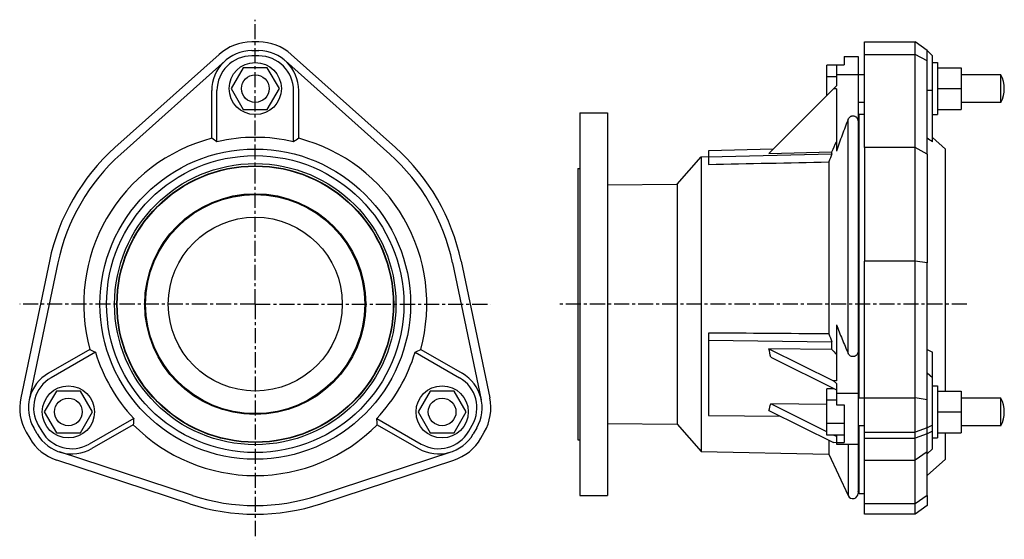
# Model space of a CAD drawing. Header units: millimetres. Extents: x -82 to 484, y -7 to 292.
import ezdxf

# ---------------------------------------------------------------- set-up
doc = ezdxf.new("R2010")
doc.units = ezdxf.units.MM
doc.header["$LTSCALE"] = 23.1
doc.linetypes.add('CENTER', pattern=[0.6, 0.375, -0.075, 0.075, -0.075])
doc.layers.get('0').update_dxf_attribs({"linetype": 'CONTINUOUS'})
for name, color, linetype in [('02___PRT_ALL_AXES', 7, 'CONTINUOUS'), ('AXES', 7, 'CONTINUOUS'), ('DEFAULT_1', 7, 'CENTER'), ('SURFS', 7, 'CONTINUOUS')]:
    doc.layers.add(name, color=color, linetype=linetype)

msp = doc.modelspace()

# ---------------------------------------------------------------- linework, layer by layer
at = {"color": 7, "linetype": 'Continuous'}
for p, q in [((382.01, 248.75), (382.01, 266.07)), ((387.51, 266.07), (382.01, 266.07)), ((387.51, 259.38), (382.01, 259.38)), ((240.01, 238.7), (240.01, 18.7)), ((256.01, 238.7), (256.01, 18.7)), ((400.57, 237.75), (400.01, 236.55)), ((400.57, 74.65), (400.57, 237.75)), ((403.71, 237.75), (400.57, 237.75)), ((394.29, 100.35), (394.29, 235.02)), ((403.71, 218.73), (403.71, 153.49)), ((432.71, 153.49), (432.71, 218.73)), ((450.21, 78.7), (450.21, 217.94)), ((309.77, 213.5), (309.77, 43.9)), ((383.17, 210.48), (383.17, 111.58)), ((439.71, 215.01), (439.71, 152.46)), ((239.01, 206.7), (239.01, 50.7)), ((296.07, 197.67), (296.07, 59.72)), ((386.06, 80.07), (382.01, 80.07)), ((382.01, 53.33), (382.01, 80.07)), ((387.51, 73.38), (382.01, 73.38)), ((256.01, 60.11), (296.07, 59.72)), ((296.07, 59.72), (309.77, 43.9)), ((392.01, 60.01), (382.01, 60.01)), ((400.57, 19.65), (400.57, 58.75)), ((392.01, 53.33), (382.01, 53.33)), ((450.21, 39.45), (450.21, 54.7)), ((239.01, 50.7), (240.01, 50.7)), ((383.17, 50.34), (383.17, 42.43)), ((394.29, 48.2), (394.29, 18.58)), ((309.77, 43.9), (383.17, 42.43)), ((450.21, 39.45), (439.71, 30.09)), ((240.01, 18.7), (256.01, 18.7)), ((400.57, 19.65), (400.01, 20.84)), ((403.71, 19.65), (400.57, 19.65)), ((439.71, 18.62), (439.71, 12.85)), ((403.71, 7.85), (403.71, 13.87)), ((432.71, 7.85), (432.71, 13.87))]:
    msp.add_line(p, q, dxfattribs=at)
for radius in [89.24, 85.42, 80.85, 79.55, 79.35, 63.5, 63, 50]:
    msp.add_circle((53.53, 128.7), radius, dxfattribs=at)
for radius, start, end in [(98.61, 104.6864, 195.3136), (98.61, 344.6864, 75.3136), (120.85, 131.8375, 168.1625), (120.85, 11.8375, 48.1625), (115.85, 131.8375, 168.1625), (115.85, 11.8375, 48.1625), (98.61, 224.6864, 315.3136), (115.85, 251.8375, 288.1625), (120.85, 251.8375, 288.1625)]:
    msp.add_arc((53.53, 128.7), radius, start, end, dxfattribs=at)
at = {"layer": '02___PRT_ALL_AXES', "color": 7, "linetype": 'Continuous'}
for p, q in [((403.71, 260.65), (400.01, 260.65)), ((482.01, 260.65), (459.26, 260.65)), ((482.01, 244.75), (482.01, 260.65)), ((403.71, 244.75), (400.01, 244.75)), ((482.01, 244.75), (459.26, 244.75)), ((403.71, 74.65), (400.01, 74.65)), ((482.01, 74.65), (459.26, 74.65)), ((482.01, 58.75), (482.01, 74.65)), ((403.71, 58.75), (400.01, 58.75)), ((482.01, 58.75), (459.26, 58.75))]:
    msp.add_line(p, q, dxfattribs=at)
for centre in [(53.53, 252.7), (-53.86, 66.7), (160.92, 66.7)]:
    msp.add_circle(centre, 7.95, dxfattribs=at)
for centre in [(467.21, 252.7), (467.21, 66.7)]:
    msp.add_arc(centre, 16.8, 331.758, 28.242, dxfattribs=at)
at = {"layer": 'AXES', "color": 7, "linetype": 'CENTER'}
msp.add_line((462.44, 128.7), (227.72, 128.7), dxfattribs=at)
at = {"layer": 'DEFAULT_1', "color": 7, "linetype": 'CENTER'}
for q in [(53.53, 292.33), (-81.76, 128.7), (188.82, 128.7), (53.53, -6.59)]:
    msp.add_line((53.53, 128.7), q, dxfattribs=at)
at = {"layer": 'SURFS', "color": 7, "linetype": 'Continuous'}
for p, q in [((55.53, 279.53), (51.53, 279.53)), ((403.71, 218.73), (403.71, 279.53)), ((403.71, 279.53), (432.71, 279.53)), ((432.71, 218.73), (432.71, 279.53)), ((439.71, 274.53), (432.71, 279.53)), ((-27.08, 218.73), (32.85, 272.39)), ((51.53, 274.53), (55.53, 274.53)), ((134.14, 218.73), (74.21, 272.39)), ((403.71, 272.39), (432.71, 272.39)), ((439.71, 268.67), (432.71, 272.39)), ((439.71, 215.01), (439.71, 274.53)), ((442.71, 271.53), (439.71, 274.53)), ((-23.74, 215.01), (36.19, 268.67)), ((55.53, 271.53), (51.53, 271.53)), ((130.8, 215.01), (70.87, 268.67)), ((387.51, 266.33), (387.51, 254.25)), ((387.51, 266.33), (392.01, 266.33)), ((392.01, 271.2), (392.01, 266.33)), ((392.01, 271.2), (400.01, 271.2)), ((400.01, 271.2), (400.01, 19.85)), ((442.71, 222.07), (442.71, 271.53)), ((442.71, 267.7), (445.71, 267.7)), ((445.71, 267.7), (445.71, 237.7)), ((46.6, 264.7), (39.67, 252.7)), ((60.46, 264.7), (46.6, 264.7)), ((67.39, 252.7), (60.46, 264.7)), ((400.01, 260.52), (387.51, 260.52)), ((445.71, 264.7), (459.26, 264.7)), ((459.26, 264.7), (459.26, 240.7)), ((28.53, 224.08), (28.53, 251.53)), ((31.53, 222.07), (31.53, 251.53)), ((39.67, 252.7), (46.6, 240.7)), ((60.46, 240.7), (67.39, 252.7)), ((75.53, 222.07), (75.53, 251.53)), ((78.53, 224.08), (78.53, 251.53)), ((348.7, 215.44), (387.51, 254.25)), ((387.51, 252.51), (385.77, 252.51)), ((387.51, 252.51), (387.51, 216.75)), ((442.71, 251.53), (439.71, 251.53)), ((445.71, 252.7), (459.26, 252.7)), ((46.6, 240.7), (60.46, 240.7)), ((240.01, 238.7), (256.01, 238.7)), ((442.71, 237.7), (445.71, 237.7)), ((445.71, 240.7), (459.26, 240.7)), ((450.21, 217.94), (442.71, 224.63)), ((351.15, 217.89), (314.01, 216.97)), ((314.01, 216.97), (314.01, 209.1)), ((314.01, 213.35), (384.93, 215.2)), ((348.7, 215.44), (384.93, 216.37)), ((384.93, 215.2), (384.93, 216.37)), ((432.71, 218.73), (403.71, 218.73)), ((439.71, 215.01), (432.71, 218.73)), ((296.07, 197.67), (309.77, 213.5)), ((309.77, 213.5), (314.01, 213.58)), ((239.01, 206.7), (240.01, 206.7)), ((256.01, 197.28), (296.07, 197.67)), ((-64.75, 153.49), (-81.25, 74.76)), ((171.81, 153.49), (188.31, 74.76)), ((432.71, 153.49), (403.71, 153.49)), ((403.71, 13.87), (403.71, 153.49)), ((439.71, 152.46), (432.71, 153.49)), ((432.71, 13.87), (432.71, 153.49)), ((-59.86, 152.46), (-76.36, 73.73)), ((166.92, 152.46), (183.42, 73.73)), ((439.71, 18.62), (439.71, 152.46)), ((387.51, 116.87), (387.51, 84.54)), ((314.01, 112.07), (314.01, 64.72)), ((314.01, 108.02), (384.93, 107.1)), ((-41.58, 102.65), (-65.35, 88.93)), ((148.64, 102.65), (172.41, 88.93)), ((384.93, 102.61), (348.7, 103.08)), ((348.7, 103.08), (385.77, 84.54)), ((384.93, 102.61), (384.93, 107.1)), ((-38.34, 101.06), (-63.85, 86.33)), ((145.4, 101.06), (170.91, 86.33)), ((349.76, 98.22), (387.51, 79.34)), ((442.71, 45.55), (442.71, 101.06)), ((442.71, 86.33), (439.71, 88.93)), ((384.93, 80.07), (384.93, 80.63)), ((387.51, 84.54), (385.77, 84.54)), ((387.51, 82.97), (385.77, 84.54)), ((387.51, 82.97), (387.51, 70.7)), ((442.71, 81.7), (445.71, 81.7)), ((445.71, 81.7), (445.71, 51.7)), ((-60.78, 78.7), (-67.71, 66.7)), ((-46.93, 78.7), (-60.78, 78.7)), ((-40, 66.7), (-46.93, 78.7)), ((153.99, 78.7), (147.06, 66.7)), ((167.85, 78.7), (153.99, 78.7)), ((174.77, 66.7), (167.85, 78.7)), ((400.01, 77.31), (387.51, 77.31)), ((403.71, 74.76), (432.71, 74.76)), ((439.71, 73.73), (432.71, 74.76)), ((445.71, 78.7), (459.26, 78.7)), ((459.26, 78.7), (459.26, 54.7)), ((382.01, 70.96), (349.76, 71.37)), ((382.01, 55.25), (349.76, 71.37)), ((387.51, 70.7), (392.01, 70.7)), ((392.01, 70.7), (392.01, 49.05)), ((-67.71, 66.7), (-60.78, 54.7)), ((-46.93, 54.7), (-40, 66.7)), ((-16.34, 62.96), (-41.85, 48.23)), ((123.4, 62.96), (148.91, 48.23)), ((147.06, 66.7), (153.99, 54.7)), ((167.85, 54.7), (174.77, 66.7)), ((314.01, 64.72), (355.48, 64.18)), ((348.7, 67.57), (385.77, 49.04)), ((445.71, 66.7), (459.26, 66.7)), ((-71.77, 54.05), (-73.77, 57.51)), ((-71.17, 59.01), (-69.17, 55.55)), ((-16.58, 59.35), (-40.35, 45.63)), ((123.64, 59.35), (147.41, 45.63)), ((176.23, 55.55), (178.23, 59.01)), ((180.83, 57.51), (178.83, 54.05)), ((439.71, 57.51), (432.71, 55.01)), ((442.71, 59.01), (439.71, 57.51)), ((-78.1, 55.01), (-76.1, 51.55)), ((-60.78, 54.7), (-46.93, 54.7)), ((153.99, 54.7), (167.85, 54.7)), ((183.16, 51.55), (185.16, 55.01)), ((387.51, 52.5), (385.85, 53.33)), ((387.51, 53.33), (387.51, 48.2)), ((403.71, 55.01), (432.71, 55.01)), ((403.71, 51.55), (432.71, 51.55)), ((439.71, 54.05), (432.71, 51.55)), ((442.71, 55.55), (439.71, 54.05)), ((442.71, 51.7), (445.71, 51.7)), ((445.71, 54.7), (459.26, 54.7)), ((387.51, 48.87), (385.77, 49.04)), ((387.51, 49.05), (392.01, 49.05)), ((387.51, 48.2), (400.01, 48.2)), ((442.71, 45.55), (439.71, 42.55)), ((17.42, 18.62), (-59.02, 43.69)), ((89.64, 18.62), (166.08, 43.69)), ((383.17, 42.43), (394.29, 18.58)), ((439.71, 43.69), (432.71, 38.94)), ((15.86, 13.87), (-60.57, 38.94)), ((91.2, 13.87), (167.64, 38.94)), ((403.71, 38.94), (432.71, 38.94)), ((439.71, 18.62), (432.71, 13.87)), ((432.71, 13.87), (403.71, 13.87)), ((439.71, 12.85), (432.71, 7.85)), ((432.71, 7.85), (403.71, 7.85))]:
    msp.add_line(p, q, dxfattribs=at)
for centre in [(53.53, 252.7), (-53.86, 66.7), (160.92, 66.7)]:
    msp.add_circle(centre, 15, dxfattribs=at)
for centre, radius, start, end in [((51.53, 251.53), 28, 90, 131.8375), ((55.53, 251.53), 28, 48.1625, 90), ((51.53, 251.53), 23, 90, 180), ((55.53, 251.53), 23, 0, 90), ((51.53, 251.53), 20, 90, 180), ((55.53, 251.53), 20, 0, 90), ((-109.59, 14.75), 250.79, 55.7586, 56.5837), ((53.53, 128.7), 95.93, 76.7425, 103.2575), ((216.65, 14.75), 250.79, 123.4163, 124.2414), ((301.59, 14.75), 250.79, 55.7586, 56.5837), ((721.04, 87.17), 359.67, 159.1473, 159.9493), ((699.61, 233.15), 338.99, 201.0163, 201.8304), ((70.65, 326.93), 250.79, 243.4163, 244.2414), ((36.41, 326.93), 250.79, 295.7586, 296.5837), ((258.17, 80.81), 93.23, 10.759, 13.8157), ((636.22, 469.14), 415.85, 241.8004, 242.2684), ((53.53, 128.7), 95.93, 196.7425, 223.2575), ((53.53, 128.7), 95.93, 316.7425, 343.2575), ((-53.85, 69.01), 23, 120, 210), ((-53.85, 69.01), 20, 120, 210), ((160.91, 69.01), 20, 330, 60), ((160.91, 69.01), 23, 330, 60), ((-53.85, 69.01), 28, 168.1625, 210), ((160.91, 69.01), 28, 330, 11.8375), ((304.43, 81.94), 46.55, 342.011, 346.8691), ((233.77, 44.41), 250.79, 175.7586, 176.5837), ((-126.71, 44.41), 250.79, 3.4163, 4.2414), ((-51.85, 65.55), 28, 210, 251.8375), ((-51.85, 65.55), 23, 210, 300), ((-51.85, 65.55), 20, 210, 300), ((158.91, 65.55), 23, 240, 330), ((158.91, 65.55), 20, 240, 330), ((158.91, 65.55), 28, 288.1625, 330), ((397.01, 19.85), 3, 205, 360)]:
    msp.add_arc(centre, radius, start, end, dxfattribs=at)
for points, knots in [([(394.29, 235.02), (393.1, 232), (390.77, 225.93), (388.57, 219.82), (387.51, 216.75)], [0, 0, 0, 0, 0.500319, 1, 1, 1, 1]), ([(394.29, 235.02), (394.42, 235.35), (394.78, 235.99), (395.47, 236.61), (396.14, 236.93), (396.7, 237.07), (397.28, 237.07), (397.84, 236.94), (398.36, 236.71), (398.96, 236.27), (399.42, 235.7), (399.73, 235.05), (399.95, 234.39), (400.01, 233.86), (400.01, 233.51)], [0, 0, 0, 0, 0.121783, 0.24704, 0.311568, 0.37698, 0.442746, 0.508195, 0.572784, 0.636269, 0.759716, 0.820447, 0.880649, 1, 1, 1, 1]), ([(387.51, 116.87), (388.57, 114.09), (390.77, 108.56), (393.1, 103.08), (394.29, 100.35)], [0, 0, 0, 0, 0.499303, 1, 1, 1, 1]), ([(400.01, 101.71), (400.01, 101.4), (399.92, 100.76), (399.52, 99.85), (398.82, 99.07), (397.85, 98.55), (396.7, 98.44), (395.62, 98.79), (394.79, 99.46), (394.42, 100.05), (394.29, 100.35)], [0, 0, 0, 0, 0.113614, 0.230062, 0.35251, 0.48337, 0.620338, 0.754843, 0.881114, 1, 1, 1, 1])]:
    msp.add_open_spline(points, degree=3, knots=knots, dxfattribs=at)
for points in [[(384.93, 216.37), (385.79, 218.27), (386.65, 220.16), (387.51, 222.05)], [(314.01, 209.1), (337.06, 209.56), (360.12, 210.02), (383.17, 210.48)], [(383.17, 111.58), (360.12, 111.74), (337.06, 111.91), (314.01, 112.07)], [(384.93, 102.61), (385.79, 101.67), (386.65, 100.72), (387.51, 99.77)]]:
    msp.add_open_spline(points, degree=3, dxfattribs=at)

doc.saveas('drawing.dxf')
